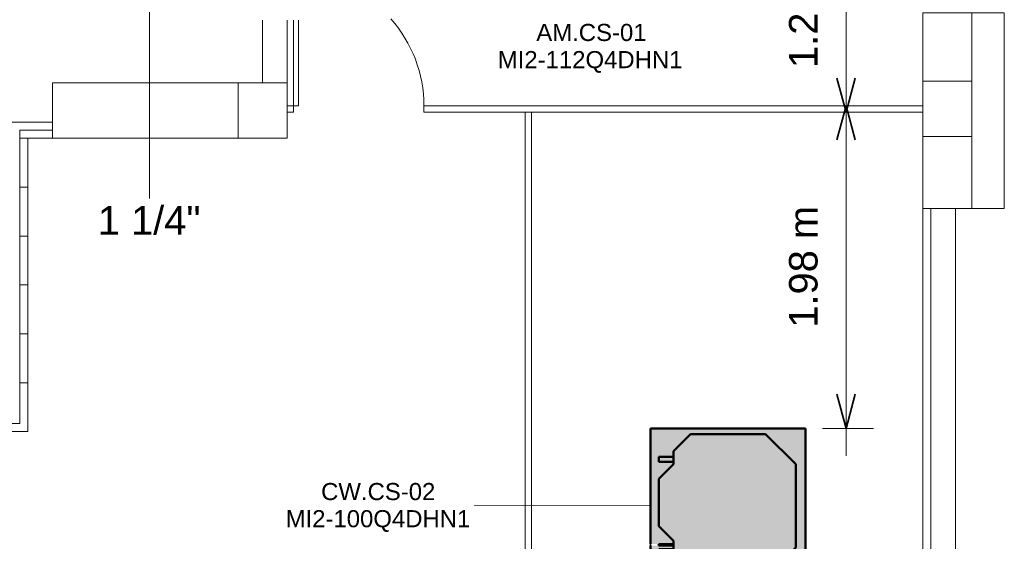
# Model space of a CAD drawing. Header units: millimetres. Extents: x -12740 to 214440, y -11012 to 10812.
# Tile 158 of 168: x 25324 to 31365, y -1326 to 1876. Entities that reach past the tile are written whole.
import ezdxf

# ---------------------------------------------------------------- set-up
doc = ezdxf.new("R2010")
doc.units = ezdxf.units.MM
doc.linetypes.add('Oculto 1_5', pattern=[2.2, 1.5, -0.7])
for name, color, linetype, lineweight in [('A-ANNO-DIMS', 211, 'Continuous', 9), ('A-ANNO-DIMS-70', 211, 'Continuous', 9), ('A-DETL', 90, 'Oculto 1_5', 18), ('DIVISORIAS', 7, 'Continuous', 18), ('ESQ', 7, 'Continuous', 18), ('M-EQPM', 50, 'Continuous', 50), ('M-EQPM-IDEN', 50, 'Continuous', 9), ('P-PIPE-IDEN', 2, 'Continuous', 9), ('PAREDES', 7, 'Continuous', 18), ('PEM1-Layout Superior_dwg', 8, 'Continuous', 18), ('PILAR', 7, 'Continuous', 18)]:
    doc.layers.add(name, color=color, linetype=linetype, lineweight=lineweight)
doc.styles.add('Arial_1', font='arial.ttf', dxfattribs={"height": 175})
doc.styles.add('Arial_2', font='arial.ttf', dxfattribs={"height": 105})
doc.dimstyles.new('Diagonal_-_2_5_mm_Arial_1', dxfattribs={"dimscale": 304.8, "dimtxt": 178.545395, "dimasz": 0.688976, "dimexe": 0.551181, "dimexo": 0.344488, "dimgap": 0.401903, "dimtad": 1, "dimlfac": 0.001, "dimrnd": 0.01, "dimzin": 0, "dimdsep": 46, "dimtxsty": 'Arial_1', "dimblk1": 'OPEN30', "dimblk2": 'OPEN30', "dimsah": 1, "dimcen": 0.09, "dimdle": 0.551181, "dimazin": 0, "dimtfac": 1, "dimtdec": 4, "dimtix": 1, "dimtmove": 0, "dimatfit": 3, "dimfxl": 1, "dimtvp": 1, "dimtfill": 1, "dimtolj": 1, "dimtzin": 0, "dimarcsym": 2})

# ---------------------------------------------------------------- blocks, each defined once
blk = doc.blocks.new('PEM1-Layout Superior_dwg-964791-PAVIMENTO SUPERIOR TUBULAÇÃO FRIGORIGENA')
at = {"layer": 'DIVISORIAS'}
blk.add_line((56839.7, 58330.3), (56839.7, 57805.7), dxfattribs=at)
at = {"layer": 'DIVISORIAS', "flags": 128}
for points in [[(56839.7, 57805.7), (56869.7, 57805.7), (56869.7, 58330.3)], [(56799.7, 57765.7), (56839.7, 57765.7), (56839.7, 57805.7), (56799.7, 57805.7)]]:
    blk.add_lwpolyline(points, dxfattribs=at)
blk.add_lwpolyline([(58299.7, 53045.8), (57793.7, 53045.8), (57793.7, 53085.8), (58259.7, 53085.8), (58259.7, 57765.7), (57639, 57765.7), (57639, 57805.7), (60700.1, 57805.7), (60700.1, 57765.7), (58299.7, 57765.7)], close=True, dxfattribs=at)
at = {"layer": 'ESQ'}
for p, q in [((60699.7, 54175.7), (60699.7, 57175.7)), ((60749.7, 54175.7), (60749.7, 57175.7))]:
    blk.add_line(p, q, dxfattribs=at)
at = {"layer": 'ESQ', "flags": 128}
blk.add_lwpolyline([(55359.7, 57705.5), (55109.7, 57705.5), (55109.7, 55855.5), (55159.7, 55855.5), (55159.7, 57655.5), (55359.7, 57655.5)], dxfattribs=at)
at = {"layer": 'ESQ'}
blk.add_arc((56839, 57805.7), 800, 0, 41.74463, dxfattribs=at)
at = {"layer": 'PAREDES'}
for p, q in [((56649.7, 57945.9), (56649.7, 58330.3)), ((56799.7, 57945.9), (56799.7, 58330.3)), ((55359.7, 57605.5), (55159.7, 57605.5)), ((55209.7, 57305.5), (55159.7, 57305.5)), ((60899.7, 54175.7), (60899.7, 57175.7)), ((55209.7, 57005.5), (55159.7, 57005.5)), ((55209.7, 56705.5), (55159.7, 56705.5)), ((55209.7, 56405.5), (55159.7, 56405.5)), ((55209.7, 56105.5), (55159.7, 56105.5))]:
    blk.add_line(p, q, dxfattribs=at)
at = {"layer": 'PAREDES', "flags": 128}
for points in [[(60700.1, 57955.7), (60700.1, 58375.7), (61000.1, 58375.7), (61000.1, 57955.7)], [(60999.7, 57175.7), (61199.7, 57175.7), (61199.7, 58375.7), (60999.7, 58375.7)], [(56499.7, 57945.9), (55359.7, 57945.9), (55359.7, 57605.5), (56499.7, 57605.5)], [(55209.7, 57605.5), (55209.7, 55805.5), (54009.7, 55805.5), (54009.7, 56388.4)], [(61000.1, 57615.7), (61000.1, 57175.7), (60700.1, 57175.7), (60700.1, 57615.7)]]:
    blk.add_lwpolyline(points, dxfattribs=at)
at = {"layer": 'PILAR', "flags": 128}
blk.add_lwpolyline([(56799.7, 57945.5), (56499.7, 57945.5), (56499.7, 57605.5), (56799.7, 57605.5), (56799.7, 57945.9)], dxfattribs=at)
blk.add_lwpolyline([(60700.1, 57615.7), (61000.1, 57615.7), (61000.1, 57955.7), (60700.1, 57955.7)], close=True, dxfattribs=at)
blk = doc.blocks.new('Midea_VRF_Indoor_4-way Cassette_MI-90_100_112_140_Q4_DHN1-D _2nd DC_ - MI2-100Q4DHN1-V13-PAVIMENTO SUPERIOR TUBULAÇÃO FRIGORIGENA')
at = {"layer": 'M-EQPM', "linetype": 'Oculto 1_5', "lineweight": 18}
h = blk.add_hatch(color=256, dxfattribs=at)
h.paths.add_polyline_path([(-415, 475), (-475, 475), (-475, -475), (475, -475), (475, 234.6), (434.7, 235.3), (434.7, 244.2), (475, 244.2), (475, 265.3), (437.7, 265.5), (437.7, 281.1), (475, 281.1), (475, 475), (-206.4, 475)])
h.paths.add_polyline_path([(-206.4, 463.6), (206.4, 463.6), (335, 335), (335, 281.2), (425, 280.9), (425, 265.3), (335, 265.3), (335, 244.2), (425, 243.5), (425, 234.6), (335, 234.6), (335, 215), (425, 125), (425, -165), (335, -255), (335, -269), (425, -269.5), (425, -301), (335, -301), (335, -335), (229.6, -440.4), (-229.6, -440.4), (-415, -255), (-415, 255), (-228.5, 441.5)])
for points in [[(206.4, 463.6), (-206.4, 463.6), (-415, 255), (-415, -255), (-229.6, -440.4), (229.6, -440.4), (335, -335), (335, -255), (425, -165), (425, 125), (335, 215), (335, 335), (228.5, 441.5)], [(425, 281.2), (335, 280.9), (335, 265.3), (425, 265.5), (425, 280.9)], [(338.7, 244.2), (335, 243.5), (335, 234.6), (425, 235.3), (425, 244.2)], [(338.7, -269), (335, -269.5), (335, -301), (425, -300.5), (425, -269)]]:
    blk.add_hatch(color=256, dxfattribs=at).paths.add_polyline_path(points)
at = {"layer": 'A-DETL'}
for p, q in [((475, 265.3), (475, 281.1)), ((475, 281.1), (475, 265.3)), ((475, 234.9), (475, 243.9)), ((475, 243.9), (475, 234.9))]:
    blk.add_line(p, q, dxfattribs=at)
at = {"layer": 'M-EQPM'}
for p, q in [((0, 475), (-475, 475)), ((-475, 475), (-475, -475)), ((-475, -475), (-475, 475)), ((-475, 475), (475, 475)), ((-206.4, 463.6), (-415, 255)), ((-415, 255), (-206.4, 463.6)), ((206.4, 463.6), (-206.4, 463.6)), ((-206.4, 463.6), (206.4, 463.6)), ((475, 475), (0, 475)), ((335, 335), (206.4, 463.6)), ((206.4, 463.6), (335, 335)), ((475, 281.1), (475, 475)), ((475, 475), (475, 281.1)), ((335, 215), (335, 335)), ((335, 335), (335, 215)), ((-415, 255), (-415, -255)), ((-415, -255), (-415, 255)), ((425, 281.2), (335, 281.2)), ((335, 265.3), (425, 265.3)), ((425, 244.2), (335, 244.2)), ((425, 265.3), (425, 281.2)), ((425, 234.6), (425, 244.2)), ((475, 244), (475, 265.3)), ((475, 265.3), (475, 244)), ((335, 234.6), (425, 234.6)), ((425, 125), (335, 215)), ((335, 215), (425, 125)), ((475, -475), (475, 234.9)), ((475, 234.9), (475, -475)), ((425, -165), (425, 125)), ((425, 125), (425, -165)), ((335, -255), (425, -165)), ((425, -165), (335, -255)), ((-415, -255), (-229.6, -440.4)), ((-229.6, -440.4), (-415, -255)), ((335, -335), (335, -255)), ((335, -255), (335, -335)), ((425, -269), (335, -269)), ((335, -301), (425, -301)), ((425, -301), (425, -269)), ((229.6, -440.4), (335, -335)), ((335, -335), (229.6, -440.4)), ((-475, -475), (475, -475)), ((475, -475), (-475, -475)), ((-229.6, -440.4), (229.6, -440.4)), ((229.6, -440.4), (-229.6, -440.4))]:
    blk.add_line(p, q, dxfattribs=at)
blk = doc.blocks.new('DIMBLOCK18-PAVIMENTO SUPERIOR TUBULAÇÃO FRIGORIGENA')
at = {"layer": 'A-ANNO-DIMS-70'}
for p, q in [((30393.5, -800.8), (30393.5, 1515.9)), ((30393.5, 1347.9), (30225.5, 1347.9)), ((30393.5, 1347.9), (30760.1, 1347.9)), ((30393.5, -632.8), (30249.9, -632.8)), ((30393.5, -632.8), (30561.5, -632.8))]:
    blk.add_line(p, q, dxfattribs=at)
at = {"layer": 'A-ANNO-DIMS-70', "lineweight": 35}
for p, q in [((30393.5, 1347.9), (30337.3, 1137.9)), ((30393.5, 1347.9), (30449.8, 1137.9)), ((30393.5, -632.8), (30337.3, -422.8)), ((30393.5, -632.8), (30449.8, -422.8))]:
    blk.add_line(p, q, dxfattribs=at)
at = {"layer": 'A-ANNO-DIMS-70', "color": 0, "insert": (30043.8, -14.6), "char_height": 175, "width": 893.276, "attachment_point": 1, "rotation": 90, "line_spacing_factor": 0.941778, "style": 'Arial_1', "bg_fill": 3, "box_fill_scale": 1.25, "bg_fill_color": 256, "bg_fill_true_color": 13158600, "bg_fill_transparency": 0}
blk.add_mtext('1.98 m', dxfattribs=at)
blk = doc.blocks.new('_Open30')
at = {"color": 0, "linetype": 'ByBlock', "lineweight": -2}
for p, q in [((-1, 0.268), (0, 0)), ((0, 0), (-1, -0.268)), ((0, 0), (-1, 0))]:
    blk.add_line(p, q, dxfattribs=at)
blk = doc.blocks.new('DIMBLOCK19-PAVIMENTO SUPERIOR TUBULAÇÃO FRIGORIGENA')
at = {"layer": 'A-ANNO-DIMS-70'}
for p, q in [((30393.5, 1139.9), (30393.5, 2763.2)), ((30393.5, 2595.2), (29649.9, 2595.2)), ((30393.5, 2595.2), (30561.5, 2595.2)), ((30393.5, 1307.9), (27908.9, 1307.9)), ((30393.5, 1307.9), (30561.5, 1307.9))]:
    blk.add_line(p, q, dxfattribs=at)
at = {"layer": 'A-ANNO-DIMS-70', "lineweight": 35}
for p, q in [((30393.5, 2595.2), (30337.3, 2385.2)), ((30393.5, 2595.2), (30449.8, 2385.2)), ((30393.5, 1307.9), (30337.3, 1517.9)), ((30393.5, 1307.9), (30449.8, 1517.9))]:
    blk.add_line(p, q, dxfattribs=at)
at = {"layer": 'A-ANNO-DIMS-70', "color": 0, "insert": (30043.8, 1579.3), "char_height": 175, "width": 893.276, "attachment_point": 1, "rotation": 90, "line_spacing_factor": 0.941778, "style": 'Arial_1', "bg_fill": 3, "box_fill_scale": 1.25, "bg_fill_color": 256, "bg_fill_true_color": 13158600, "bg_fill_transparency": 0}
blk.add_mtext('1.29 m', dxfattribs=at)

msp = doc.modelspace()

# ---------------------------------------------------------------- linework, layer by layer
at = {"layer": 'M-EQPM-IDEN'}
msp.add_line((29194.869, -1107.798), (28113.498, -1105.033), dxfattribs=at)
at = {"layer": 'P-PIPE-IDEN'}
msp.add_line((26120.42, 1923.374), (26120.42, 778.891), dxfattribs=at)

# ---------------------------------------------------------------- block references
at = {"layer": 'A-DETL', "rotation": 180}
msp.add_blockref('Midea_VRF_Indoor_4-way Cassette_MI-90_100_112_140_Q4_DHN1-D _2nd DC_ - MI2-100Q4DHN1-V13-PAVIMENTO SUPERIOR TUBULAÇÃO FRIGORIGENA', (29669.869, -1107.798), dxfattribs=at)
at = {"layer": 'PEM1-Layout Superior_dwg', "color": 7}
msp.add_blockref('PEM1-Layout Superior_dwg-964791-PAVIMENTO SUPERIOR TUBULAÇÃO FRIGORIGENA', (-29835.039, -56457.756), dxfattribs=at)

# ---------------------------------------------------------------- texts
at = {"layer": 'M-EQPM-IDEN', "char_height": 105, "attachment_point": 1, "style": 'Arial_2'}
for s, insert, width in [('CW.CS-02', (27173.318, -967.709), 869.83094), ('MI2-100Q4DHN1', (26955.698, -1134.396), 1397.34131)]:
    msp.add_mtext(s, dxfattribs=dict(at, insert=insert, width=width))

# ---------------------------------------------------------------- next in the draw order: texts
at = {"layer": 'P-PIPE-IDEN', "insert": (25803.32, 731.641), "char_height": 175, "width": 763.2065, "attachment_point": 1, "style": 'Arial_1', "bg_fill": 3, "box_fill_scale": 1.25, "bg_fill_color": 256, "bg_fill_true_color": 13158600, "bg_fill_transparency": 0}
msp.add_mtext('1 1/4"', dxfattribs=at)

# ---------------------------------------------------------------- next in the draw order: dimensions: what is measured, and where the dimension line sits
at = {"layer": 'A-ANNO-DIMS'}
dim = msp.add_linear_dim(base=(30393.528, 1347.906), p1=(30144.869, -632.798), p2=(30865.082, 1347.906), angle=90, dimstyle='Diagonal_-_2_5_mm_Arial_1', override={"dimpost": '<> m', "dimfxl": 2107.580418}, dxfattribs=at)
dim.commit()
dim.dimension.update_dxf_attribs({"geometry": 'DIMBLOCK18-PAVIMENTO SUPERIOR TUBULAÇÃO FRIGORIGENA', "text_midpoint": (30181.678, 357.554)})

# ---------------------------------------------------------------- next in the draw order: dimensions: what is measured, and where the dimension line sits
dim = msp.add_linear_dim(base=(30393.528, 2595.189), p1=(27803.928, 1307.906), p2=(29544.869, 2595.189), angle=90, dimstyle='Diagonal_-_2_5_mm_Arial_1', override={"dimpost": '<> m', "dimfxl": 2165.172899}, dxfattribs=at)
dim.commit()
dim.dimension.update_dxf_attribs({"geometry": 'DIMBLOCK19-PAVIMENTO SUPERIOR TUBULAÇÃO FRIGORIGENA', "text_midpoint": (30181.678, 1951.547)})

# ---------------------------------------------------------------- next in the draw order: texts
at = {"layer": 'M-EQPM-IDEN', "char_height": 105, "attachment_point": 1, "style": 'Arial_2'}
for s, insert, width in [('AM.CS-01', (28493.383, 1849.898), 830.54825), ('MI2-112Q4DHN1', (28257.242, 1683.211), 1397.34131)]:
    msp.add_mtext(s, dxfattribs=dict(at, insert=insert, width=width))

doc.saveas('drawing.dxf')
